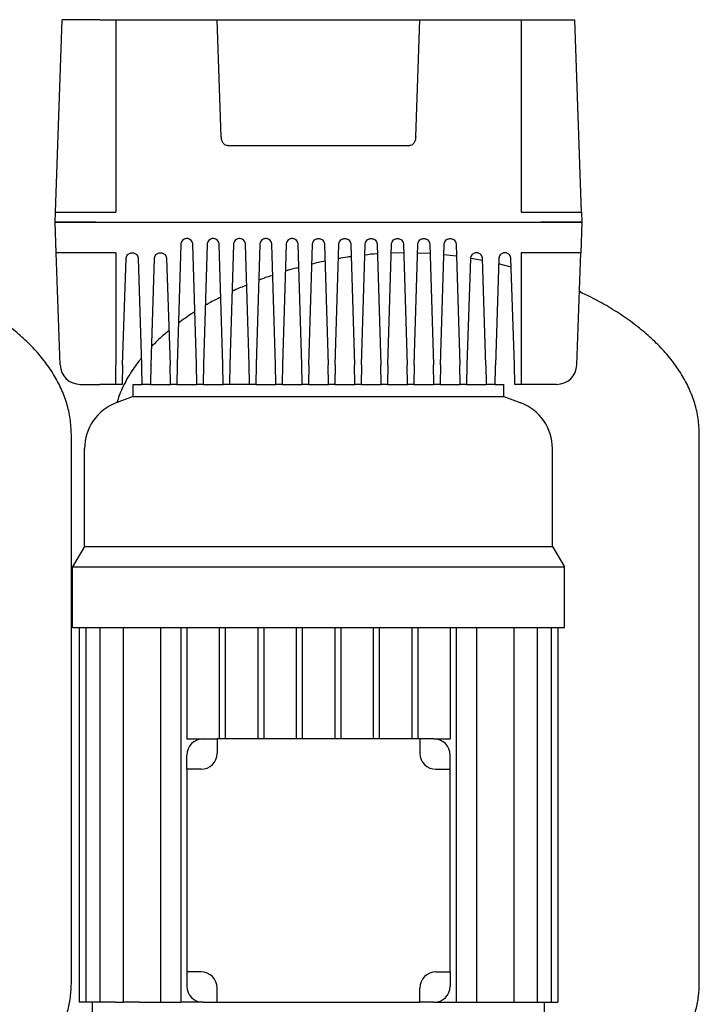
# Model space of a CAD drawing. Header units: millimetres. Extents: x 11 to 1806, y 11 to 1012.
# Tile 4 of 7: x 319 to 654, y 526 to 1012. Entities that reach past the tile are written whole.
import ezdxf

# ---------------------------------------------------------------- set-up
doc = ezdxf.new("R2010")
doc.units = ezdxf.units.MM

msp = doc.modelspace()

# ---------------------------------------------------------------- linework, layer by layer
at = {"color": 7, "linetype": 'Continuous', "lineweight": 25}
for p, q in [((336.53, 916.81), (339.84, 1011.81)), ((358.35, 1011.81), (339.84, 1011.81)), ((358.35, 1011.81), (366.35, 1011.81)), ((366.35, 1011.81), (366.35, 916.81)), ((366.35, 1011.81), (416.35, 1011.81)), ((418.37, 953.93), (416.35, 1011.81)), ((419.28, 1011.81), (513.42, 1011.81)), ((514.33, 953.93), (516.35, 1011.81)), ((516.35, 1011.81), (566.35, 1011.81)), ((566.35, 1011.81), (566.35, 916.81)), ((566.35, 1011.81), (574.35, 1011.81)), ((574.35, 1011.81), (592.86, 1011.81)), ((596.18, 916.81), (592.86, 1011.81)), ((421.45, 949.64), (511.25, 949.64)), ((336.35, 911.81), (336.53, 916.81)), ((356.51, 916.81), (366.35, 916.81)), ((566.35, 916.81), (576.19, 916.81)), ((596.18, 916.81), (596.35, 911.81)), ((336.88, 896.81), (336.35, 911.81)), ((356.34, 911.81), (576.36, 911.81)), ((596.35, 911.81), (595.83, 896.81)), ((398.35, 900.9), (396.63, 841.46)), ((406.07, 841.46), (404.35, 900.9)), ((411.35, 900.9), (409.63, 841.46)), ((419.07, 841.46), (417.35, 900.9)), ((424.35, 900.9), (422.63, 841.46)), ((432.07, 841.46), (430.35, 900.9)), ((437.35, 900.9), (435.63, 841.46)), ((445.07, 841.46), (443.35, 900.9)), ((450.35, 900.9), (448.63, 841.46)), ((458.07, 841.46), (456.35, 900.9)), ((461.63, 841.46), (463.35, 900.9)), ((469.35, 900.9), (471.07, 841.46)), ((474.63, 841.46), (476.35, 900.9)), ((482.35, 900.9), (484.07, 841.46)), ((487.63, 841.46), (489.35, 900.9)), ((495.35, 900.9), (497.07, 841.46)), ((500.63, 841.46), (502.35, 900.9)), ((508.35, 900.9), (510.07, 841.46)), ((513.63, 841.46), (515.35, 900.9)), ((521.35, 900.9), (523.07, 841.46)), ((526.63, 841.46), (528.35, 900.9)), ((534.35, 900.9), (536.07, 841.46)), ((338.81, 841.46), (336.88, 896.81)), ((366.35, 896.81), (356.86, 896.81)), ((366.35, 896.81), (366.35, 841.46)), ((508.47, 896.78), (502.23, 896.54)), ((521.48, 896.34), (515.23, 896.58)), ((534.52, 895.02), (528.2, 895.74)), ((575.84, 896.81), (566.35, 896.81)), ((566.35, 896.81), (566.35, 841.46)), ((593.9, 841.46), (595.83, 896.81)), ((369.66, 841.46), (371.35, 893.91)), ((377.35, 893.91), (379.04, 841.46)), ((383.66, 841.46), (385.35, 893.91)), ((391.35, 893.91), (393.04, 841.46)), ((541.35, 893.91), (539.66, 841.46)), ((547.38, 892.9), (541.49, 893.99)), ((549.04, 841.46), (547.35, 893.91)), ((555.35, 893.91), (553.66, 841.46)), ((561.49, 889.65), (555.27, 891.25)), ((563.04, 841.46), (561.35, 893.91)), ((366.35, 831.81), (366.35, 841.46)), ((566.35, 841.46), (566.35, 831.81)), ((348.8, 831.81), (358.35, 831.81)), ((366.35, 831.81), (358.35, 831.81)), ((369.35, 831.81), (366.35, 831.81)), ((374.85, 825.81), (374.85, 831.81)), ((374.85, 831.81), (379.35, 831.81)), ((383.35, 831.81), (379.35, 831.81)), ((383.35, 831.81), (393.35, 831.81)), ((396.35, 831.81), (393.35, 831.81)), ((396.35, 831.81), (406.35, 831.81)), ((409.35, 831.81), (406.35, 831.81)), ((409.35, 831.81), (419.35, 831.81)), ((422.35, 831.81), (419.35, 831.81)), ((432.35, 831.81), (422.35, 831.81)), ((435.35, 831.81), (432.35, 831.81)), ((435.35, 831.81), (445.35, 831.81)), ((448.35, 831.81), (445.35, 831.81)), ((448.35, 831.81), (458.35, 831.81)), ((461.35, 831.81), (458.35, 831.81)), ((461.35, 831.81), (471.35, 831.81)), ((474.35, 831.81), (471.35, 831.81)), ((474.35, 831.81), (484.35, 831.81)), ((487.35, 831.81), (484.35, 831.81)), ((487.35, 831.81), (497.35, 831.81)), ((500.35, 831.81), (497.35, 831.81)), ((500.35, 831.81), (510.35, 831.81)), ((513.35, 831.81), (510.35, 831.81)), ((513.35, 831.81), (523.35, 831.81)), ((526.35, 831.81), (523.35, 831.81)), ((526.47, 831.81), (536.35, 831.81)), ((539.35, 831.81), (536.35, 831.81)), ((539.35, 831.81), (549.35, 831.81)), ((553.35, 831.81), (549.35, 831.81)), ((553.35, 831.81), (557.85, 831.81)), ((557.85, 825.81), (557.85, 831.81)), ((566.35, 831.81), (563.35, 831.81)), ((574.35, 831.81), (566.35, 831.81)), ((583.9, 831.81), (574.35, 831.81)), ((374.85, 825.81), (366.42, 822.65)), ((374.85, 825.81), (557.85, 825.81)), ((557.85, 825.81), (566.28, 822.65)), ((344.35, 536.42), (344.35, 807.01)), ((654.35, 536.42), (654.35, 807.01)), ((350.85, 751.81), (350.85, 800.18)), ((581.85, 751.81), (581.85, 800.18)), ((350.85, 751.81), (344.85, 741.81)), ((350.85, 751.81), (581.85, 751.81)), ((581.85, 751.81), (587.85, 741.81)), ((344.85, 741.81), (587.85, 741.81)), ((344.85, 711.81), (344.85, 741.81)), ((587.85, 711.81), (587.85, 741.81)), ((344.85, 711.81), (587.85, 711.81)), ((348.26, 711.81), (348.26, 526.81)), ((351.56, 711.81), (351.56, 526.81)), ((358.48, 711.81), (358.48, 526.81)), ((369.85, 711.81), (369.85, 526.81)), ((388.32, 711.81), (388.32, 526.81)), ((398.35, 711.81), (398.35, 526.81)), ((401.35, 711.81), (401.35, 656.81)), ((417.35, 711.81), (417.35, 656.81)), ((420.35, 711.81), (420.35, 656.81)), ((436.35, 711.81), (436.35, 656.81)), ((439.35, 711.81), (439.35, 656.81)), ((455.35, 711.81), (455.35, 656.81)), ((458.35, 711.81), (458.35, 656.81)), ((474.35, 711.81), (474.35, 656.81)), ((477.35, 711.81), (477.35, 656.81)), ((493.35, 711.81), (493.35, 656.81)), ((496.35, 711.81), (496.35, 656.81)), ((512.35, 711.81), (512.35, 656.81)), ((515.35, 711.81), (515.35, 656.81)), ((531.35, 711.81), (531.35, 656.81)), ((534.35, 711.81), (534.35, 526.81)), ((544.38, 711.81), (544.38, 526.81)), ((562.85, 711.81), (562.85, 526.81)), ((574.23, 711.81), (574.23, 526.81)), ((581.15, 711.81), (581.15, 526.81)), ((584.45, 711.81), (584.45, 526.81)), ((401.35, 656.81), (409.35, 656.81)), ((409.35, 656.81), (416.35, 656.81)), ((416.35, 656.81), (416.35, 649.81)), ((516.35, 656.81), (416.35, 656.81)), ((516.35, 656.81), (516.35, 649.81)), ((523.35, 656.81), (516.35, 656.81)), ((523.35, 656.81), (531.35, 656.81)), ((401.35, 641.81), (401.35, 648.81)), ((531.35, 641.81), (531.35, 648.81)), ((408.35, 641.81), (401.35, 641.81)), ((401.35, 641.81), (401.35, 541.81)), ((524.35, 641.81), (531.35, 641.81)), ((531.35, 541.81), (531.35, 641.81)), ((408.35, 541.81), (401.35, 541.81)), ((401.35, 541.81), (401.35, 534.81)), ((524.35, 541.81), (531.35, 541.81)), ((531.35, 541.81), (531.35, 534.81)), ((416.35, 526.81), (416.35, 533.81)), ((516.35, 526.81), (516.35, 533.81)), ((351.56, 526.81), (348.26, 526.81)), ((358.48, 526.81), (351.56, 526.81)), ((354.85, 521.81), (354.85, 526.81)), ((366.2, 526.81), (358.48, 526.81)), ((366.2, 526.81), (369.85, 526.81)), ((377.99, 526.81), (369.85, 526.81)), ((377.99, 526.81), (398.35, 526.81)), ((409.35, 526.81), (398.35, 526.81)), ((409.35, 526.81), (416.35, 526.81)), ((416.35, 526.81), (516.35, 526.81)), ((523.35, 526.81), (516.35, 526.81)), ((523.35, 526.81), (534.35, 526.81)), ((534.35, 526.81), (554.72, 526.81)), ((554.72, 526.81), (562.85, 526.81)), ((562.85, 526.81), (566.51, 526.81)), ((566.51, 526.81), (574.23, 526.81)), ((574.23, 526.81), (581.15, 526.81)), ((577.85, 521.81), (577.85, 526.81)), ((581.15, 526.81), (584.45, 526.81))]:
    msp.add_line(p, q, dxfattribs=at)
for centre, radius, start, end in [((348.8, 841.81), 10, 182, 270), ((583.9, 841.81), 10, 270, 358), ((374.85, 800.18), 24, 110.556, 180), ((557.85, 800.18), 24, 0, 69.444), ((409.35, 648.81), 8, 90, 180), ((523.35, 648.81), 8, 0, 90), ((408.35, 649.81), 8, 270, 0), ((524.35, 649.81), 8, 180, 270), ((408.35, 533.81), 8, 0, 90), ((524.35, 533.81), 8, 90, 180), ((409.35, 534.81), 8, 180, 270), ((523.35, 534.81), 8, 270, 0)]:
    msp.add_arc(centre, radius, start, end, dxfattribs=at)
for points, knots in [([(416.35, 1011.81), (416.35, 1011.81), (416.41, 1011.81), (416.7, 1011.81), (416.92, 1011.81), (417.49, 1011.81), (417.83, 1011.81), (418.56, 1011.81), (418.93, 1011.81), (419.28, 1011.81)], [0, 0, 0, 0, 0.25, 0.25, 0.5, 0.5, 0.75, 0.75, 1, 1, 1, 1]), ([(513.42, 1011.81), (513.77, 1011.81), (514.15, 1011.81), (514.87, 1011.81), (515.21, 1011.81), (515.78, 1011.81), (516, 1011.81), (516.29, 1011.81), (516.35, 1011.81), (516.35, 1011.81)], [0, 0, 0, 0, 0.25, 0.25, 0.5, 0.5, 0.75, 0.75, 1, 1, 1, 1]), ([(421.45, 949.64), (421.1, 949.64), (420.72, 949.73), (419.99, 950.15), (419.63, 950.48), (419.03, 951.31), (418.79, 951.81), (418.47, 952.87), (418.39, 953.42), (418.37, 953.93)], [0, 0, 0, 0, 0.25, 0.25, 0.5, 0.5, 0.75, 0.75, 1, 1, 1, 1]), ([(514.33, 953.93), (514.31, 953.42), (514.23, 952.87), (513.91, 951.81), (513.67, 951.31), (513.07, 950.48), (512.72, 950.15), (511.98, 949.73), (511.6, 949.64), (511.25, 949.64)], [0, 0, 0, 0, 0.25, 0.25, 0.5, 0.5, 0.75, 0.75, 1, 1, 1, 1]), ([(336.53, 916.81), (336.53, 916.81), (336.63, 916.81), (337.09, 916.81), (337.44, 916.81), (338.42, 916.81), (339.04, 916.81), (340.53, 916.81), (341.4, 916.81), (343.35, 916.81), (344.43, 916.81), (346.72, 916.81), (347.92, 916.81), (350.38, 916.81), (351.64, 916.81), (354.11, 916.81), (355.34, 916.81), (356.51, 916.81)], [0, 0, 0, 0, 0.125, 0.125, 0.25, 0.25, 0.375, 0.375, 0.5, 0.5, 0.625, 0.625, 0.75, 0.75, 0.875, 0.875, 1, 1, 1, 1]), ([(576.19, 916.81), (577.37, 916.81), (578.59, 916.81), (581.07, 916.81), (582.32, 916.81), (584.78, 916.81), (585.99, 916.81), (588.27, 916.81), (589.35, 916.81), (591.3, 916.81), (592.17, 916.81), (593.67, 916.81), (594.29, 916.81), (595.26, 916.81), (595.61, 916.81), (596.07, 916.81), (596.18, 916.81), (596.18, 916.81)], [0, 0, 0, 0, 0.125, 0.125, 0.25, 0.25, 0.375, 0.375, 0.5, 0.5, 0.625, 0.625, 0.75, 0.75, 0.875, 0.875, 1, 1, 1, 1]), ([(336.35, 911.81), (336.35, 911.81), (336.46, 911.81), (336.91, 911.81), (337.27, 911.81), (338.24, 911.81), (338.86, 911.81), (340.36, 911.81), (341.23, 911.81), (343.18, 911.81), (344.26, 911.81), (346.54, 911.81), (347.75, 911.81), (350.21, 911.81), (351.46, 911.81), (353.94, 911.81), (355.16, 911.81), (356.34, 911.81)], [0, 0, 0, 0, 0.125, 0.125, 0.25, 0.25, 0.375, 0.375, 0.5, 0.5, 0.625, 0.625, 0.75, 0.75, 0.875, 0.875, 1, 1, 1, 1]), ([(356.34, 911.81), (355.16, 911.81), (353.94, 911.81), (351.46, 911.81), (350.21, 911.81), (347.75, 911.81), (346.54, 911.81), (344.26, 911.81), (343.18, 911.81), (341.23, 911.81), (340.36, 911.81), (338.86, 911.81), (338.24, 911.81), (337.27, 911.81), (336.91, 911.81), (336.46, 911.81), (336.35, 911.81), (336.35, 911.81)], [0, 0, 0, 0, 0.125, 0.125, 0.25, 0.25, 0.375, 0.375, 0.5, 0.5, 0.625, 0.625, 0.75, 0.75, 0.875, 0.875, 1, 1, 1, 1]), ([(576.36, 911.81), (577.54, 911.81), (578.76, 911.81), (581.24, 911.81), (582.49, 911.81), (584.95, 911.81), (586.16, 911.81), (588.45, 911.81), (589.52, 911.81), (591.47, 911.81), (592.35, 911.81), (593.84, 911.81), (594.46, 911.81), (595.44, 911.81), (595.79, 911.81), (596.25, 911.81), (596.35, 911.81), (596.35, 911.81)], [0, 0, 0, 0, 0.125, 0.125, 0.25, 0.25, 0.375, 0.375, 0.5, 0.5, 0.625, 0.625, 0.75, 0.75, 0.875, 0.875, 1, 1, 1, 1]), ([(596.35, 911.81), (596.35, 911.81), (596.25, 911.81), (595.79, 911.81), (595.44, 911.81), (594.46, 911.81), (593.84, 911.81), (592.35, 911.81), (591.47, 911.81), (589.52, 911.81), (588.45, 911.81), (586.16, 911.81), (584.95, 911.81), (582.49, 911.81), (581.24, 911.81), (578.76, 911.81), (577.54, 911.81), (576.36, 911.81)], [0, 0, 0, 0, 0.125, 0.125, 0.25, 0.25, 0.375, 0.375, 0.5, 0.5, 0.625, 0.625, 0.75, 0.75, 0.875, 0.875, 1, 1, 1, 1]), ([(404.35, 900.9), (404.34, 901.15), (404.3, 901.43), (404.11, 902.03), (403.95, 902.36), (403.47, 902.98), (403.14, 903.27), (402.52, 903.58), (402.3, 903.67), (401.84, 903.78), (401.59, 903.81), (401.11, 903.81), (400.87, 903.78), (400.4, 903.67), (400.18, 903.58), (399.57, 903.27), (399.24, 902.98), (398.75, 902.36), (398.59, 902.03), (398.4, 901.43), (398.36, 901.15), (398.35, 900.9)], [0, 0, 0, 0, 0.125, 0.125, 0.25, 0.25, 0.375, 0.375, 0.4375, 0.4375, 0.5, 0.5, 0.5625, 0.5625, 0.625, 0.625, 0.75, 0.75, 0.875, 0.875, 1, 1, 1, 1]), ([(417.35, 900.9), (417.34, 901.15), (417.3, 901.43), (417.11, 902.03), (416.95, 902.36), (416.47, 902.98), (416.14, 903.27), (415.52, 903.58), (415.3, 903.67), (414.84, 903.78), (414.59, 903.81), (414.11, 903.81), (413.87, 903.78), (413.4, 903.67), (413.18, 903.58), (412.57, 903.27), (412.24, 902.98), (411.75, 902.36), (411.59, 902.03), (411.4, 901.43), (411.36, 901.15), (411.35, 900.9)], [0, 0, 0, 0, 0.125, 0.125, 0.25, 0.25, 0.375, 0.375, 0.4375, 0.4375, 0.5, 0.5, 0.5625, 0.5625, 0.625, 0.625, 0.75, 0.75, 0.875, 0.875, 1, 1, 1, 1]), ([(430.35, 900.9), (430.34, 901.15), (430.3, 901.43), (430.11, 902.03), (429.95, 902.36), (429.47, 902.98), (429.14, 903.27), (428.52, 903.58), (428.3, 903.67), (427.84, 903.78), (427.59, 903.81), (427.11, 903.81), (426.87, 903.78), (426.4, 903.67), (426.18, 903.58), (425.57, 903.27), (425.24, 902.98), (424.75, 902.36), (424.59, 902.03), (424.4, 901.43), (424.36, 901.15), (424.35, 900.9)], [0, 0, 0, 0, 0.125, 0.125, 0.25, 0.25, 0.375, 0.375, 0.4375, 0.4375, 0.5, 0.5, 0.5625, 0.5625, 0.625, 0.625, 0.75, 0.75, 0.875, 0.875, 1, 1, 1, 1]), ([(443.35, 900.9), (443.34, 901.15), (443.3, 901.43), (443.11, 902.03), (442.95, 902.36), (442.47, 902.98), (442.14, 903.27), (441.52, 903.58), (441.3, 903.67), (440.84, 903.78), (440.59, 903.81), (440.11, 903.81), (439.87, 903.78), (439.4, 903.67), (439.18, 903.58), (438.57, 903.27), (438.24, 902.98), (437.75, 902.36), (437.59, 902.03), (437.4, 901.43), (437.36, 901.15), (437.35, 900.9)], [0, 0, 0, 0, 0.125, 0.125, 0.25, 0.25, 0.375, 0.375, 0.4375, 0.4375, 0.5, 0.5, 0.5625, 0.5625, 0.625, 0.625, 0.75, 0.75, 0.875, 0.875, 1, 1, 1, 1]), ([(456.35, 900.9), (456.34, 901.15), (456.3, 901.43), (456.11, 902.03), (455.95, 902.36), (455.47, 902.98), (455.14, 903.27), (454.52, 903.58), (454.3, 903.67), (453.84, 903.78), (453.59, 903.81), (453.11, 903.81), (452.87, 903.78), (452.4, 903.67), (452.18, 903.58), (451.57, 903.27), (451.24, 902.98), (450.75, 902.36), (450.59, 902.03), (450.4, 901.43), (450.36, 901.15), (450.35, 900.9)], [0, 0, 0, 0, 0.125, 0.125, 0.25, 0.25, 0.375, 0.375, 0.4375, 0.4375, 0.5, 0.5, 0.5625, 0.5625, 0.625, 0.625, 0.75, 0.75, 0.875, 0.875, 1, 1, 1, 1]), ([(463.35, 900.9), (463.36, 901.15), (463.4, 901.43), (463.59, 902.03), (463.75, 902.36), (464.24, 902.98), (464.57, 903.27), (465.18, 903.58), (465.4, 903.67), (465.87, 903.78), (466.11, 903.81), (466.59, 903.81), (466.84, 903.78), (467.3, 903.67), (467.52, 903.58), (468.14, 903.27), (468.47, 902.98), (468.95, 902.36), (469.11, 902.03), (469.3, 901.43), (469.34, 901.15), (469.35, 900.9)], [0, 0, 0, 0, 0.125, 0.125, 0.25, 0.25, 0.375, 0.375, 0.4375, 0.4375, 0.5, 0.5, 0.5625, 0.5625, 0.625, 0.625, 0.75, 0.75, 0.875, 0.875, 1, 1, 1, 1]), ([(476.35, 900.9), (476.36, 901.15), (476.4, 901.43), (476.59, 902.03), (476.75, 902.36), (477.24, 902.98), (477.57, 903.27), (478.18, 903.58), (478.4, 903.67), (478.87, 903.78), (479.11, 903.81), (479.59, 903.81), (479.84, 903.78), (480.3, 903.67), (480.52, 903.58), (481.14, 903.27), (481.47, 902.98), (481.95, 902.36), (482.11, 902.03), (482.3, 901.43), (482.34, 901.15), (482.35, 900.9)], [0, 0, 0, 0, 0.125, 0.125, 0.25, 0.25, 0.375, 0.375, 0.4375, 0.4375, 0.5, 0.5, 0.5625, 0.5625, 0.625, 0.625, 0.75, 0.75, 0.875, 0.875, 1, 1, 1, 1]), ([(489.35, 900.9), (489.36, 901.15), (489.4, 901.43), (489.59, 902.03), (489.75, 902.36), (490.24, 902.98), (490.57, 903.27), (491.18, 903.58), (491.4, 903.67), (491.87, 903.78), (492.11, 903.81), (492.59, 903.81), (492.84, 903.78), (493.3, 903.67), (493.52, 903.58), (494.14, 903.27), (494.47, 902.98), (494.95, 902.36), (495.11, 902.03), (495.3, 901.43), (495.34, 901.15), (495.35, 900.9)], [0, 0, 0, 0, 0.125, 0.125, 0.25, 0.25, 0.375, 0.375, 0.4375, 0.4375, 0.5, 0.5, 0.5625, 0.5625, 0.625, 0.625, 0.75, 0.75, 0.875, 0.875, 1, 1, 1, 1]), ([(502.35, 900.9), (502.36, 901.15), (502.4, 901.43), (502.59, 902.03), (502.75, 902.36), (503.24, 902.98), (503.57, 903.27), (504.18, 903.58), (504.4, 903.67), (504.87, 903.78), (505.11, 903.81), (505.59, 903.81), (505.84, 903.78), (506.3, 903.67), (506.52, 903.58), (507.14, 903.27), (507.47, 902.98), (507.95, 902.36), (508.11, 902.03), (508.3, 901.43), (508.34, 901.15), (508.35, 900.9)], [0, 0, 0, 0, 0.125, 0.125, 0.25, 0.25, 0.375, 0.375, 0.4375, 0.4375, 0.5, 0.5, 0.5625, 0.5625, 0.625, 0.625, 0.75, 0.75, 0.875, 0.875, 1, 1, 1, 1]), ([(515.35, 900.9), (515.36, 901.15), (515.4, 901.43), (515.59, 902.03), (515.75, 902.36), (516.24, 902.98), (516.57, 903.27), (517.18, 903.58), (517.4, 903.67), (517.87, 903.78), (518.11, 903.81), (518.59, 903.81), (518.84, 903.78), (519.3, 903.67), (519.52, 903.58), (520.14, 903.27), (520.47, 902.98), (520.95, 902.36), (521.11, 902.03), (521.3, 901.43), (521.34, 901.15), (521.35, 900.9)], [0, 0, 0, 0, 0.125, 0.125, 0.25, 0.25, 0.375, 0.375, 0.4375, 0.4375, 0.5, 0.5, 0.5625, 0.5625, 0.625, 0.625, 0.75, 0.75, 0.875, 0.875, 1, 1, 1, 1]), ([(528.35, 900.9), (528.36, 901.15), (528.4, 901.43), (528.59, 902.03), (528.75, 902.36), (529.24, 902.98), (529.57, 903.27), (530.18, 903.58), (530.4, 903.67), (530.87, 903.78), (531.11, 903.81), (531.59, 903.81), (531.84, 903.78), (532.3, 903.67), (532.52, 903.58), (533.14, 903.27), (533.47, 902.98), (533.95, 902.36), (534.11, 902.03), (534.3, 901.43), (534.34, 901.15), (534.35, 900.9)], [0, 0, 0, 0, 0.125, 0.125, 0.25, 0.25, 0.375, 0.375, 0.4375, 0.4375, 0.5, 0.5, 0.5625, 0.5625, 0.625, 0.625, 0.75, 0.75, 0.875, 0.875, 1, 1, 1, 1]), ([(356.86, 896.81), (355.68, 896.81), (354.46, 896.81), (351.99, 896.81), (350.73, 896.81), (348.27, 896.81), (347.07, 896.81), (344.78, 896.81), (343.7, 896.81), (341.75, 896.81), (340.88, 896.81), (339.39, 896.81), (338.77, 896.81), (337.79, 896.81), (337.44, 896.81), (336.98, 896.81), (336.88, 896.81), (336.88, 896.81)], [0, 0, 0, 0, 0.125, 0.125, 0.25, 0.25, 0.375, 0.375, 0.5, 0.5, 0.625, 0.625, 0.75, 0.75, 0.875, 0.875, 1, 1, 1, 1]), ([(371.35, 893.91), (371.36, 894.16), (371.4, 894.44), (371.6, 895.04), (371.76, 895.37), (372.24, 895.98), (372.57, 896.27), (373.18, 896.59), (373.4, 896.67), (373.87, 896.78), (374.11, 896.81), (374.59, 896.81), (374.84, 896.78), (375.3, 896.67), (375.52, 896.59), (376.13, 896.27), (376.46, 895.98), (376.95, 895.37), (377.11, 895.04), (377.3, 894.44), (377.34, 894.16), (377.35, 893.91)], [0, 0, 0, 0, 0.125, 0.125, 0.25, 0.25, 0.375, 0.375, 0.4375, 0.4375, 0.5, 0.5, 0.5625, 0.5625, 0.625, 0.625, 0.75, 0.75, 0.875, 0.875, 1, 1, 1, 1]), ([(385.35, 893.91), (385.36, 894.16), (385.4, 894.44), (385.6, 895.04), (385.76, 895.37), (386.24, 895.98), (386.57, 896.27), (387.18, 896.59), (387.4, 896.67), (387.87, 896.78), (388.11, 896.81), (388.59, 896.81), (388.84, 896.78), (389.3, 896.67), (389.52, 896.59), (390.13, 896.27), (390.46, 895.98), (390.95, 895.37), (391.11, 895.04), (391.3, 894.44), (391.34, 894.16), (391.35, 893.91)], [0, 0, 0, 0, 0.125, 0.125, 0.25, 0.25, 0.375, 0.375, 0.4375, 0.4375, 0.5, 0.5, 0.5625, 0.5625, 0.625, 0.625, 0.75, 0.75, 0.875, 0.875, 1, 1, 1, 1]), ([(482.53, 894.84), (481.91, 894.77), (479.77, 894.55), (477.66, 894.11), (476.15, 893.79)], [0, 0, 0, 0, 0.285443, 1, 1, 1, 1]), ([(495.48, 896.27), (495.37, 896.27), (493.26, 896.19), (491.17, 895.88), (489.2, 895.59)], [0, 0, 0, 0, 0.055556, 1, 1, 1, 1]), ([(547.35, 893.91), (547.34, 894.16), (547.3, 894.44), (547.11, 895.04), (546.95, 895.37), (546.46, 895.98), (546.13, 896.27), (545.52, 896.59), (545.3, 896.67), (544.84, 896.78), (544.59, 896.81), (544.11, 896.81), (543.87, 896.78), (543.4, 896.67), (543.18, 896.59), (542.57, 896.27), (542.24, 895.98), (541.76, 895.37), (541.6, 895.04), (541.4, 894.44), (541.36, 894.16), (541.35, 893.91)], [0, 0, 0, 0, 0.125, 0.125, 0.25, 0.25, 0.375, 0.375, 0.4375, 0.4375, 0.5, 0.5, 0.5625, 0.5625, 0.625, 0.625, 0.75, 0.75, 0.875, 0.875, 1, 1, 1, 1]), ([(561.35, 893.91), (561.34, 894.16), (561.3, 894.44), (561.11, 895.04), (560.95, 895.37), (560.46, 895.98), (560.13, 896.27), (559.52, 896.59), (559.3, 896.67), (558.84, 896.78), (558.59, 896.81), (558.11, 896.81), (557.87, 896.78), (557.4, 896.67), (557.18, 896.59), (556.57, 896.27), (556.24, 895.98), (555.76, 895.37), (555.6, 895.04), (555.4, 894.44), (555.36, 894.16), (555.35, 893.91)], [0, 0, 0, 0, 0.125, 0.125, 0.25, 0.25, 0.375, 0.375, 0.4375, 0.4375, 0.5, 0.5, 0.5625, 0.5625, 0.625, 0.625, 0.75, 0.75, 0.875, 0.875, 1, 1, 1, 1]), ([(595.83, 896.81), (595.83, 896.81), (595.72, 896.81), (595.27, 896.81), (594.91, 896.81), (593.94, 896.81), (593.32, 896.81), (591.82, 896.81), (590.95, 896.81), (589, 896.81), (587.92, 896.81), (585.64, 896.81), (584.43, 896.81), (581.97, 896.81), (580.72, 896.81), (578.24, 896.81), (577.02, 896.81), (575.84, 896.81)], [0, 0, 0, 0, 0.125, 0.125, 0.25, 0.25, 0.375, 0.375, 0.5, 0.5, 0.625, 0.625, 0.75, 0.75, 0.875, 0.875, 1, 1, 1, 1]), ([(456.68, 889.52), (455.09, 889.15), (452.83, 888.63), (450.63, 887.87), (449.97, 887.65)], [0, 0, 0, 0, 0.699758, 1, 1, 1, 1]), ([(469.59, 892.58), (468.47, 892.39), (466.27, 892.03), (464.12, 891.44), (463.07, 891.15)], [0, 0, 0, 0, 0.5115828, 1, 1, 1, 1]), ([(443.79, 885.6), (441.86, 885.03), (439.51, 884.32), (437.25, 883.37), (436.84, 883.2)], [0, 0, 0, 0, 0.81921, 1, 1, 1, 1]), ([(430.93, 880.75), (428.85, 879.97), (426.38, 879.04), (424.04, 877.83), (423.68, 877.64)], [0, 0, 0, 0, 0.843868, 1, 1, 1, 1]), ([(418.11, 874.81), (416.14, 873.87), (413.53, 872.63), (411.08, 871.12), (410.48, 870.75)], [0, 0, 0, 0, 0.7559, 1, 1, 1, 1]), ([(654.35, 807.01), (654.24, 809.64), (654.02, 814.86), (652.22, 822.51), (649.44, 829.86), (645.66, 836.9), (640.97, 843.62), (635.44, 850.01), (629.15, 856.04), (622.17, 861.73), (614.56, 867.03), (605.6, 872.49), (598.95, 875.73), (595.16, 877.58)], [0, 0, 0, 0, 0.0809915, 0.1610099, 0.2414017, 0.3232254, 0.4072418, 0.4939375, 0.5835633, 0.6761786, 0.7716914, 0.8698923, 1, 1, 1, 1]), ([(344.35, 807.01), (344.24, 809.64), (344.02, 814.86), (342.22, 822.51), (339.44, 829.86), (335.66, 836.9), (330.97, 843.62), (325.44, 850.01), (319.15, 856.04), (312.18, 861.73), (304.55, 867.01), (298.14, 871.02), (294.16, 873.01), (293.02, 873.57)], [0, 0, 0, 0, 0.08908, 0.1770898, 0.2655104, 0.3555057, 0.4479129, 0.5432668, 0.6418435, 0.7437083, 0.8487598, 0.956768, 1, 1, 1, 1]), ([(405.31, 867.62), (404.92, 867.39), (402.11, 865.71), (399.48, 863.75), (397.23, 862.07)], [0, 0, 0, 0, 0.141888, 1, 1, 1, 1]), ([(392.5, 858.29), (391.51, 857.5), (388.48, 855.1), (385.77, 852.34), (383.95, 850.49)], [0, 0, 0, 0, 0.327961, 1, 1, 1, 1]), ([(378.93, 844.79), (378.55, 844.35), (376.38, 841.86), (373.09, 836.87), (369.26, 829.99), (367.58, 825.13), (366.77, 822.78)], [0, 0, 0, 0, 0.06897, 0.3915942, 0.7057981, 1, 1, 1, 1]), ([(369.66, 841.46), (369.64, 840.89), (369.62, 840.29), (369.59, 839.08), (369.57, 838.48), (369.53, 837.29), (369.51, 836.7), (369.47, 835.6), (369.46, 835.09), (369.43, 834.15), (369.41, 833.73), (369.39, 833.02), (369.38, 832.72), (369.37, 832.25), (369.36, 832.08), (369.35, 831.86), (369.35, 831.81), (369.35, 831.81)], [0, 0, 0, 0, 0.125, 0.125, 0.25, 0.25, 0.375, 0.375, 0.5, 0.5, 0.625, 0.625, 0.75, 0.75, 0.875, 0.875, 1, 1, 1, 1]), ([(379.35, 831.81), (379.35, 831.81), (379.35, 831.86), (379.34, 832.08), (379.34, 832.25), (379.32, 832.72), (379.31, 833.02), (379.29, 833.73), (379.28, 834.15), (379.25, 835.09), (379.23, 835.6), (379.19, 836.7), (379.18, 837.29), (379.14, 838.48), (379.12, 839.08), (379.08, 840.29), (379.06, 840.89), (379.04, 841.46)], [0, 0, 0, 0, 0.125, 0.125, 0.25, 0.25, 0.375, 0.375, 0.5, 0.5, 0.625, 0.625, 0.75, 0.75, 0.875, 0.875, 1, 1, 1, 1]), ([(383.66, 841.46), (383.64, 840.89), (383.62, 840.29), (383.59, 839.08), (383.57, 838.48), (383.53, 837.29), (383.51, 836.7), (383.47, 835.6), (383.46, 835.09), (383.43, 834.15), (383.41, 833.73), (383.39, 833.02), (383.38, 832.72), (383.37, 832.25), (383.36, 832.08), (383.35, 831.86), (383.35, 831.81), (383.35, 831.81)], [0, 0, 0, 0, 0.125, 0.125, 0.25, 0.25, 0.375, 0.375, 0.5, 0.5, 0.625, 0.625, 0.75, 0.75, 0.875, 0.875, 1, 1, 1, 1]), ([(393.35, 831.81), (393.35, 831.81), (393.35, 831.86), (393.34, 832.08), (393.34, 832.25), (393.32, 832.72), (393.31, 833.02), (393.29, 833.73), (393.28, 834.15), (393.25, 835.09), (393.23, 835.6), (393.19, 836.7), (393.18, 837.29), (393.14, 838.48), (393.12, 839.08), (393.08, 840.29), (393.06, 840.89), (393.04, 841.46)], [0, 0, 0, 0, 0.125, 0.125, 0.25, 0.25, 0.375, 0.375, 0.5, 0.5, 0.625, 0.625, 0.75, 0.75, 0.875, 0.875, 1, 1, 1, 1]), ([(396.63, 841.46), (396.61, 840.89), (396.6, 840.29), (396.56, 839.08), (396.54, 838.48), (396.51, 837.29), (396.49, 836.7), (396.46, 835.6), (396.45, 835.09), (396.42, 834.15), (396.41, 833.73), (396.39, 833.02), (396.38, 832.72), (396.36, 832.25), (396.36, 832.08), (396.35, 831.86), (396.35, 831.81), (396.35, 831.81)], [0, 0, 0, 0, 0.125, 0.125, 0.25, 0.25, 0.375, 0.375, 0.5, 0.5, 0.625, 0.625, 0.75, 0.75, 0.875, 0.875, 1, 1, 1, 1]), ([(406.35, 831.81), (406.35, 831.81), (406.35, 831.86), (406.34, 832.08), (406.34, 832.25), (406.33, 832.72), (406.32, 833.02), (406.3, 833.73), (406.28, 834.15), (406.26, 835.09), (406.24, 835.6), (406.21, 836.7), (406.19, 837.29), (406.16, 838.48), (406.14, 839.08), (406.11, 840.29), (406.09, 840.89), (406.07, 841.46)], [0, 0, 0, 0, 0.125, 0.125, 0.25, 0.25, 0.375, 0.375, 0.5, 0.5, 0.625, 0.625, 0.75, 0.75, 0.875, 0.875, 1, 1, 1, 1]), ([(409.63, 841.46), (409.61, 840.89), (409.6, 840.29), (409.56, 839.08), (409.54, 838.48), (409.51, 837.29), (409.49, 836.7), (409.46, 835.6), (409.45, 835.09), (409.42, 834.15), (409.41, 833.73), (409.39, 833.02), (409.38, 832.72), (409.36, 832.25), (409.36, 832.08), (409.35, 831.86), (409.35, 831.81), (409.35, 831.81)], [0, 0, 0, 0, 0.125, 0.125, 0.25, 0.25, 0.375, 0.375, 0.5, 0.5, 0.625, 0.625, 0.75, 0.75, 0.875, 0.875, 1, 1, 1, 1]), ([(419.35, 831.81), (419.35, 831.81), (419.35, 831.86), (419.34, 832.08), (419.34, 832.25), (419.33, 832.72), (419.32, 833.02), (419.3, 833.73), (419.28, 834.15), (419.26, 835.09), (419.24, 835.6), (419.21, 836.7), (419.19, 837.29), (419.16, 838.48), (419.14, 839.08), (419.11, 840.29), (419.09, 840.89), (419.07, 841.46)], [0, 0, 0, 0, 0.125, 0.125, 0.25, 0.25, 0.375, 0.375, 0.5, 0.5, 0.625, 0.625, 0.75, 0.75, 0.875, 0.875, 1, 1, 1, 1]), ([(422.63, 841.46), (422.61, 840.89), (422.6, 840.29), (422.56, 839.08), (422.54, 838.48), (422.51, 837.29), (422.49, 836.7), (422.46, 835.6), (422.45, 835.09), (422.42, 834.15), (422.41, 833.73), (422.39, 833.02), (422.38, 832.72), (422.36, 832.25), (422.36, 832.08), (422.35, 831.86), (422.35, 831.81), (422.35, 831.81)], [0, 0, 0, 0, 0.125, 0.125, 0.25, 0.25, 0.375, 0.375, 0.5, 0.5, 0.625, 0.625, 0.75, 0.75, 0.875, 0.875, 1, 1, 1, 1]), ([(432.35, 831.81), (432.35, 831.81), (432.35, 831.86), (432.34, 832.08), (432.34, 832.25), (432.33, 832.72), (432.32, 833.02), (432.3, 833.73), (432.28, 834.15), (432.26, 835.09), (432.24, 835.6), (432.21, 836.7), (432.19, 837.29), (432.16, 838.48), (432.14, 839.08), (432.11, 840.29), (432.09, 840.89), (432.07, 841.46)], [0, 0, 0, 0, 0.125, 0.125, 0.25, 0.25, 0.375, 0.375, 0.5, 0.5, 0.625, 0.625, 0.75, 0.75, 0.875, 0.875, 1, 1, 1, 1]), ([(435.63, 841.46), (435.61, 840.89), (435.6, 840.29), (435.56, 839.08), (435.54, 838.48), (435.51, 837.29), (435.49, 836.7), (435.46, 835.6), (435.45, 835.09), (435.42, 834.15), (435.41, 833.73), (435.39, 833.02), (435.38, 832.72), (435.36, 832.25), (435.36, 832.08), (435.35, 831.86), (435.35, 831.81), (435.35, 831.81)], [0, 0, 0, 0, 0.125, 0.125, 0.25, 0.25, 0.375, 0.375, 0.5, 0.5, 0.625, 0.625, 0.75, 0.75, 0.875, 0.875, 1, 1, 1, 1]), ([(445.35, 831.81), (445.35, 831.81), (445.35, 831.86), (445.34, 832.08), (445.34, 832.25), (445.33, 832.72), (445.32, 833.02), (445.3, 833.73), (445.28, 834.15), (445.26, 835.09), (445.24, 835.6), (445.21, 836.7), (445.19, 837.29), (445.16, 838.48), (445.14, 839.08), (445.11, 840.29), (445.09, 840.89), (445.07, 841.46)], [0, 0, 0, 0, 0.125, 0.125, 0.25, 0.25, 0.375, 0.375, 0.5, 0.5, 0.625, 0.625, 0.75, 0.75, 0.875, 0.875, 1, 1, 1, 1]), ([(448.63, 841.46), (448.61, 840.89), (448.6, 840.29), (448.56, 839.08), (448.54, 838.48), (448.51, 837.29), (448.49, 836.7), (448.46, 835.6), (448.45, 835.09), (448.42, 834.15), (448.41, 833.73), (448.39, 833.02), (448.38, 832.72), (448.36, 832.25), (448.36, 832.08), (448.35, 831.86), (448.35, 831.81), (448.35, 831.81)], [0, 0, 0, 0, 0.125, 0.125, 0.25, 0.25, 0.375, 0.375, 0.5, 0.5, 0.625, 0.625, 0.75, 0.75, 0.875, 0.875, 1, 1, 1, 1]), ([(458.35, 831.81), (458.35, 831.81), (458.35, 831.86), (458.34, 832.08), (458.34, 832.25), (458.33, 832.72), (458.32, 833.02), (458.3, 833.73), (458.28, 834.15), (458.26, 835.09), (458.24, 835.6), (458.21, 836.7), (458.19, 837.29), (458.16, 838.48), (458.14, 839.08), (458.11, 840.29), (458.09, 840.89), (458.07, 841.46)], [0, 0, 0, 0, 0.125, 0.125, 0.25, 0.25, 0.375, 0.375, 0.5, 0.5, 0.625, 0.625, 0.75, 0.75, 0.875, 0.875, 1, 1, 1, 1]), ([(461.63, 841.46), (461.61, 840.89), (461.6, 840.29), (461.56, 839.08), (461.54, 838.48), (461.51, 837.29), (461.49, 836.7), (461.46, 835.6), (461.45, 835.09), (461.42, 834.15), (461.41, 833.73), (461.39, 833.02), (461.38, 832.72), (461.36, 832.25), (461.36, 832.08), (461.35, 831.86), (461.35, 831.81), (461.35, 831.81)], [0, 0, 0, 0, 0.125, 0.125, 0.25, 0.25, 0.375, 0.375, 0.5, 0.5, 0.625, 0.625, 0.75, 0.75, 0.875, 0.875, 1, 1, 1, 1]), ([(471.35, 831.81), (471.35, 831.81), (471.35, 831.86), (471.34, 832.08), (471.34, 832.25), (471.33, 832.72), (471.32, 833.02), (471.3, 833.73), (471.28, 834.15), (471.26, 835.09), (471.24, 835.6), (471.21, 836.7), (471.19, 837.29), (471.16, 838.48), (471.14, 839.08), (471.11, 840.29), (471.09, 840.89), (471.07, 841.46)], [0, 0, 0, 0, 0.125, 0.125, 0.25, 0.25, 0.375, 0.375, 0.5, 0.5, 0.625, 0.625, 0.75, 0.75, 0.875, 0.875, 1, 1, 1, 1]), ([(474.63, 841.46), (474.61, 840.89), (474.6, 840.29), (474.56, 839.08), (474.54, 838.48), (474.51, 837.29), (474.49, 836.7), (474.46, 835.6), (474.45, 835.09), (474.42, 834.15), (474.41, 833.73), (474.39, 833.02), (474.38, 832.72), (474.36, 832.25), (474.36, 832.08), (474.35, 831.86), (474.35, 831.81), (474.35, 831.81)], [0, 0, 0, 0, 0.125, 0.125, 0.25, 0.25, 0.375, 0.375, 0.5, 0.5, 0.625, 0.625, 0.75, 0.75, 0.875, 0.875, 1, 1, 1, 1]), ([(484.35, 831.81), (484.35, 831.81), (484.35, 831.86), (484.34, 832.08), (484.34, 832.25), (484.33, 832.72), (484.32, 833.02), (484.3, 833.73), (484.28, 834.15), (484.26, 835.09), (484.24, 835.6), (484.21, 836.7), (484.19, 837.29), (484.16, 838.48), (484.14, 839.08), (484.11, 840.29), (484.09, 840.89), (484.07, 841.46)], [0, 0, 0, 0, 0.125, 0.125, 0.25, 0.25, 0.375, 0.375, 0.5, 0.5, 0.625, 0.625, 0.75, 0.75, 0.875, 0.875, 1, 1, 1, 1]), ([(487.63, 841.46), (487.61, 840.89), (487.6, 840.29), (487.56, 839.08), (487.54, 838.48), (487.51, 837.29), (487.49, 836.7), (487.46, 835.6), (487.45, 835.09), (487.42, 834.15), (487.41, 833.73), (487.39, 833.02), (487.38, 832.72), (487.36, 832.25), (487.36, 832.08), (487.35, 831.86), (487.35, 831.81), (487.35, 831.81)], [0, 0, 0, 0, 0.125, 0.125, 0.25, 0.25, 0.375, 0.375, 0.5, 0.5, 0.625, 0.625, 0.75, 0.75, 0.875, 0.875, 1, 1, 1, 1]), ([(497.35, 831.81), (497.35, 831.81), (497.35, 831.86), (497.34, 832.08), (497.34, 832.25), (497.33, 832.72), (497.32, 833.02), (497.3, 833.73), (497.28, 834.15), (497.26, 835.09), (497.24, 835.6), (497.21, 836.7), (497.19, 837.29), (497.16, 838.48), (497.14, 839.08), (497.11, 840.29), (497.09, 840.89), (497.07, 841.46)], [0, 0, 0, 0, 0.125, 0.125, 0.25, 0.25, 0.375, 0.375, 0.5, 0.5, 0.625, 0.625, 0.75, 0.75, 0.875, 0.875, 1, 1, 1, 1]), ([(500.63, 841.46), (500.61, 840.89), (500.6, 840.29), (500.56, 839.08), (500.54, 838.48), (500.51, 837.29), (500.49, 836.7), (500.46, 835.6), (500.45, 835.09), (500.42, 834.15), (500.41, 833.73), (500.39, 833.02), (500.38, 832.72), (500.36, 832.25), (500.36, 832.08), (500.35, 831.86), (500.35, 831.81), (500.35, 831.81)], [0, 0, 0, 0, 0.125, 0.125, 0.25, 0.25, 0.375, 0.375, 0.5, 0.5, 0.625, 0.625, 0.75, 0.75, 0.875, 0.875, 1, 1, 1, 1]), ([(510.35, 831.81), (510.35, 831.81), (510.35, 831.86), (510.34, 832.08), (510.34, 832.25), (510.33, 832.72), (510.32, 833.02), (510.3, 833.73), (510.28, 834.15), (510.26, 835.09), (510.24, 835.6), (510.21, 836.7), (510.19, 837.29), (510.16, 838.48), (510.14, 839.08), (510.11, 840.29), (510.09, 840.89), (510.07, 841.46)], [0, 0, 0, 0, 0.125, 0.125, 0.25, 0.25, 0.375, 0.375, 0.5, 0.5, 0.625, 0.625, 0.75, 0.75, 0.875, 0.875, 1, 1, 1, 1]), ([(513.63, 841.46), (513.61, 840.89), (513.6, 840.29), (513.56, 839.08), (513.54, 838.48), (513.51, 837.29), (513.49, 836.7), (513.46, 835.6), (513.45, 835.09), (513.42, 834.15), (513.41, 833.73), (513.39, 833.02), (513.38, 832.72), (513.36, 832.25), (513.36, 832.08), (513.35, 831.86), (513.35, 831.81), (513.35, 831.81)], [0, 0, 0, 0, 0.125, 0.125, 0.25, 0.25, 0.375, 0.375, 0.5, 0.5, 0.625, 0.625, 0.75, 0.75, 0.875, 0.875, 1, 1, 1, 1]), ([(523.35, 831.81), (523.35, 831.81), (523.35, 831.86), (523.34, 832.08), (523.34, 832.25), (523.33, 832.72), (523.32, 833.02), (523.3, 833.73), (523.28, 834.15), (523.26, 835.09), (523.24, 835.6), (523.21, 836.7), (523.19, 837.29), (523.16, 838.48), (523.14, 839.08), (523.11, 840.29), (523.09, 840.89), (523.07, 841.46)], [0, 0, 0, 0, 0.125, 0.125, 0.25, 0.25, 0.375, 0.375, 0.5, 0.5, 0.625, 0.625, 0.75, 0.75, 0.875, 0.875, 1, 1, 1, 1]), ([(526.63, 841.46), (526.61, 840.89), (526.6, 840.29), (526.56, 839.08), (526.54, 838.48), (526.51, 837.29), (526.49, 836.7), (526.46, 835.6), (526.45, 835.09), (526.42, 834.15), (526.41, 833.73), (526.39, 833.02), (526.38, 832.72), (526.36, 832.25), (526.36, 832.08), (526.35, 831.86), (526.35, 831.81), (526.35, 831.81)], [0, 0, 0, 0, 0.125, 0.125, 0.25, 0.25, 0.375, 0.375, 0.5, 0.5, 0.625, 0.625, 0.75, 0.75, 0.875, 0.875, 1, 1, 1, 1]), ([(536.35, 831.81), (536.35, 831.81), (536.35, 831.86), (536.34, 832.08), (536.34, 832.25), (536.33, 832.72), (536.32, 833.02), (536.3, 833.73), (536.28, 834.15), (536.26, 835.09), (536.24, 835.6), (536.21, 836.7), (536.19, 837.29), (536.16, 838.48), (536.14, 839.08), (536.11, 840.29), (536.09, 840.89), (536.07, 841.46)], [0, 0, 0, 0, 0.125, 0.125, 0.25, 0.25, 0.375, 0.375, 0.5, 0.5, 0.625, 0.625, 0.75, 0.75, 0.875, 0.875, 1, 1, 1, 1]), ([(539.66, 841.46), (539.64, 840.89), (539.62, 840.29), (539.59, 839.08), (539.57, 838.48), (539.53, 837.29), (539.51, 836.7), (539.47, 835.6), (539.46, 835.09), (539.43, 834.15), (539.41, 833.73), (539.39, 833.02), (539.38, 832.72), (539.37, 832.25), (539.36, 832.08), (539.35, 831.86), (539.35, 831.81), (539.35, 831.81)], [0, 0, 0, 0, 0.125, 0.125, 0.25, 0.25, 0.375, 0.375, 0.5, 0.5, 0.625, 0.625, 0.75, 0.75, 0.875, 0.875, 1, 1, 1, 1]), ([(549.35, 831.81), (549.35, 831.81), (549.35, 831.86), (549.34, 832.08), (549.34, 832.25), (549.32, 832.72), (549.31, 833.02), (549.29, 833.73), (549.28, 834.15), (549.25, 835.09), (549.23, 835.6), (549.19, 836.7), (549.18, 837.29), (549.14, 838.48), (549.12, 839.08), (549.08, 840.29), (549.06, 840.89), (549.04, 841.46)], [0, 0, 0, 0, 0.125, 0.125, 0.25, 0.25, 0.375, 0.375, 0.5, 0.5, 0.625, 0.625, 0.75, 0.75, 0.875, 0.875, 1, 1, 1, 1]), ([(553.66, 841.46), (553.64, 840.89), (553.62, 840.29), (553.59, 839.08), (553.57, 838.48), (553.53, 837.29), (553.51, 836.7), (553.47, 835.6), (553.46, 835.09), (553.43, 834.15), (553.41, 833.73), (553.39, 833.02), (553.38, 832.72), (553.37, 832.25), (553.36, 832.08), (553.35, 831.86), (553.35, 831.81), (553.35, 831.81)], [0, 0, 0, 0, 0.125, 0.125, 0.25, 0.25, 0.375, 0.375, 0.5, 0.5, 0.625, 0.625, 0.75, 0.75, 0.875, 0.875, 1, 1, 1, 1]), ([(563.35, 831.81), (563.35, 831.81), (563.35, 831.86), (563.34, 832.08), (563.34, 832.25), (563.32, 832.72), (563.31, 833.02), (563.29, 833.73), (563.28, 834.15), (563.25, 835.09), (563.23, 835.6), (563.19, 836.7), (563.18, 837.29), (563.14, 838.48), (563.12, 839.08), (563.08, 840.29), (563.06, 840.89), (563.04, 841.46)], [0, 0, 0, 0, 0.125, 0.125, 0.25, 0.25, 0.375, 0.375, 0.5, 0.5, 0.625, 0.625, 0.75, 0.75, 0.875, 0.875, 1, 1, 1, 1]), ([(325.03, 491.81), (326.25, 493.12), (329.37, 496.48), (333.58, 502.4), (337.6, 509.3), (340.66, 516.23), (342.79, 523.1), (344.1, 529.82), (344.27, 534.25), (344.35, 536.42)], [0, 0, 0, 0, 0.1074784, 0.2766825, 0.4367372, 0.5884653, 0.7325515, 0.8695658, 1, 1, 1, 1]), ([(615.68, 475.6), (616.42, 476.05), (619.98, 478.21), (625.7, 482.69), (632.67, 488.96), (638.62, 495.57), (643.6, 502.38), (647.6, 509.3), (650.66, 516.23), (652.79, 523.1), (654.1, 529.82), (654.27, 534.25), (654.35, 536.42)], [0, 0, 0, 0, 0.034478, 0.166104, 0.28978, 0.408604, 0.520721, 0.626775, 0.727312, 0.822785, 0.913573, 1, 1, 1, 1])]:
    msp.add_open_spline(points, degree=3, knots=knots, dxfattribs=at)

doc.saveas('drawing.dxf')
